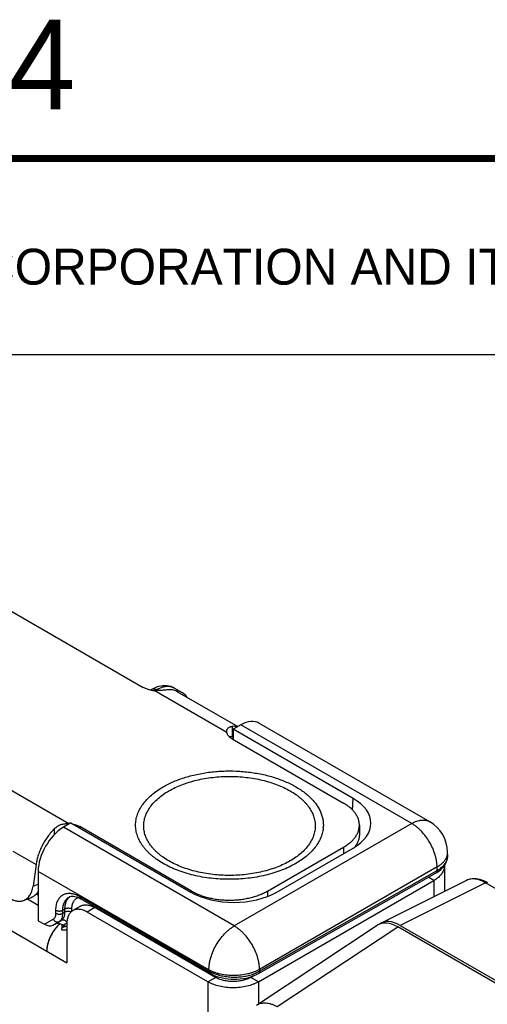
# Model space of a CAD drawing. Header units: inches. Extents: x 0 to 22, y 0 to 17.
# Tile 12 of 28: x 2.7 to 4, y 14.1 to 16.9. Entities that reach past the tile are written whole.
import ezdxf

# ---------------------------------------------------------------- set-up
doc = ezdxf.new("R2010")
doc.units = ezdxf.units.IN
doc.header["$LTSCALE"] = 1.21
doc.header["$MEASUREMENT"] = 0
doc.layers.get('0').update_dxf_attribs({"linetype": 'CONTINUOUS'})
for name, color, linetype in [('02___PRT_ALL_AXES', 7, 'CONTINUOUS'), ('03___PRT_ALL_CURVES', 7, 'CONTINUOUS'), ('FEATURES', 7, 'CONTINUOUS')]:
    doc.layers.add(name, color=color, linetype=linetype)
doc.styles.add('TEXTSTYLE_2', font='txt')

msp = doc.modelspace()

# ---------------------------------------------------------------- linework, layer by layer
at = {"color": 2, "linetype": 'CONTINUOUS'}
for p, q in [((0.4999, 16.5), (9.1249, 16.5)), ((0.4999, 15.9531), (9.1249, 15.9531))]:
    msp.add_line(p, q, dxfattribs=at)
at = {"color": 3, "linetype": 'CONTINUOUS'}
for p, q in [((1.4056, 15.0633), (2.8014, 14.2574)), ((3.8542, 14.5274), (3.8542, 14.4559)), ((3.336, 14.2043), (3.8249, 14.4866)), ((3.8249, 14.4866), (3.8249, 14.4413)), ((2.6916, 14.4351), (2.7217, 14.4177)), ((3.1945, 14.2043), (2.858, 14.3986)), ((2.7918, 14.3585), (2.7932, 14.361)), ((2.8014, 14.366), (2.8014, 14.2574)), ((2.7897, 14.3552), (2.7895, 14.3543)), ((2.7899, 14.3558), (2.7897, 14.3552)), ((2.7899, 14.3558), (2.7918, 14.3585)), ((2.7899, 14.3557), (2.7899, 14.3558)), ((2.7903, 14.3558), (2.7899, 14.3557)), ((2.7949, 14.3571), (2.7903, 14.3558)), ((2.8014, 14.3484), (2.796, 14.348)), ((3.1945, 14.2043), (3.1945, 11.6087)), ((3.336, 14.2043), (3.336, 14.1427))]:
    msp.add_line(p, q, dxfattribs=at)
at = {"color": 7, "linetype": 'CONTINUOUS'}
for p, q in [((3.0379, 15.019), (3.0354, 15.0175)), ((3.0395, 15.0199), (3.0379, 15.019)), ((3.0398, 15.0198), (3.0379, 15.019)), ((3.0455, 15.0229), (3.0395, 15.0199)), ((3.1239, 15.0101), (3.1005, 15.0231)), ((3.0511, 15.0178), (3.0483, 15.0162)), ((3.0541, 15.0162), (3.0511, 15.0178)), ((3.2867, 14.9206), (3.2654, 14.9085)), ((3.7632, 14.6455), (3.2867, 14.9206)), ((3.8132, 14.6505), (3.3372, 14.9253)), ((3.2621, 14.8818), (3.5732, 14.7022)), ((3.2654, 14.9085), (3.2649, 14.8801)), ((3.5994, 14.7156), (3.2654, 14.9085)), ((3.5984, 14.6827), (3.5994, 14.7156)), ((2.8128, 14.6472), (2.7918, 14.6348)), ((3.2682, 14.3597), (2.7918, 14.6348)), ((2.8128, 14.6472), (3.1468, 14.4543)), ((3.1489, 14.4572), (2.8378, 14.6368)), ((3.7632, 14.6455), (3.2682, 14.3597)), ((3.6171, 14.6409), (3.6171, 14.6148)), ((3.3611, 14.4572), (3.5732, 14.5797)), ((3.5732, 14.5797), (3.5732, 14.5617)), ((3.3872, 14.4543), (3.5994, 14.5768)), ((3.8634, 14.5553), (3.8632, 14.5654)), ((3.8339, 14.5245), (3.3389, 14.2387)), ((3.8341, 14.5145), (3.8339, 14.5245)), ((2.7217, 14.512), (2.7217, 14.3745)), ((3.1975, 14.2372), (2.7217, 14.512)), ((3.3361, 14.2271), (3.8311, 14.5079)), ((3.339, 14.2337), (3.8341, 14.5145)), ((3.8311, 14.5079), (3.8329, 14.5089)), ((3.8311, 14.5079), (3.8311, 14.5079)), ((3.8329, 14.5089), (3.8389, 14.5128)), ((3.9162, 14.4868), (3.678, 14.3679)), ((3.9689, 14.4802), (3.7311, 14.3614)), ((3.8249, 14.4866), (3.8093, 14.4955)), ((3.9693, 14.4829), (3.9639, 14.4855)), ((4.752, 14.028), (3.9689, 14.4802)), ((3.9738, 14.4805), (3.9693, 14.4829)), ((2.7171, 14.4494), (2.7217, 14.4467)), ((3.1489, 14.4572), (3.1489, 14.4532)), ((3.3611, 14.4572), (3.3611, 14.442)), ((2.8076, 14.4405), (2.8076, 14.4405)), ((2.8392, 14.4148), (2.8179, 14.4026)), ((2.8375, 14.442), (3.1976, 14.2341)), ((2.8404, 14.4357), (3.2004, 14.2278)), ((2.7712, 14.3951), (2.7712, 14.4037)), ((2.7905, 14.4036), (2.7962, 14.4068)), ((2.7905, 14.395), (2.7905, 14.4036)), ((2.7905, 14.395), (2.7962, 14.3981)), ((2.7962, 14.3981), (2.7962, 14.4068)), ((2.8127, 14.3993), (2.8095, 14.4001)), ((2.8156, 14.4009), (2.8156, 14.4067)), ((2.8792, 14.4109), (2.858, 14.3986)), ((3.2157, 14.2165), (2.8792, 14.4109)), ((2.7217, 14.3745), (2.7392, 14.3644)), ((2.7392, 14.3644), (2.7637, 14.3785)), ((2.7624, 14.3619), (2.7802, 14.3721)), ((2.7624, 14.3619), (2.7681, 14.3649)), ((2.7681, 14.3649), (2.7859, 14.3752)), ((2.7802, 14.3721), (2.7859, 14.3752)), ((2.7912, 14.3624), (2.8015, 14.3683)), ((2.7985, 14.3582), (2.7912, 14.3624)), ((3.3304, 14.1391), (3.6671, 14.3616)), ((3.7311, 14.3614), (4.5302, 13.9)), ((2.7894, 14.3556), (2.7896, 14.3543)), ((2.7958, 14.3573), (2.7949, 14.3571)), ((3.3876, 14.135), (3.724, 14.3573)), ((4.5231, 13.8959), (3.724, 14.3573)), ((3.1975, 14.2372), (3.1976, 14.2341)), ((3.1981, 14.2291), (3.1981, 14.2267)), ((3.3389, 14.2387), (3.339, 14.2337)), ((3.1945, 14.2043), (3.2157, 14.2165)), ((3.2963, 14.2136), (3.2963, 14.2089)), ((3.3147, 14.2165), (3.3213, 14.2203)), ((3.336, 14.2043), (3.3147, 14.2165))]:
    msp.add_line(p, q, dxfattribs=at)
at = {"color": 7, "linetype": 'CONTINUOUS', "const_width": 0.02}
msp.add_lwpolyline([(21.5, 16.5), (0.5, 16.5)], dxfattribs=at)
at = {"color": 7, "linetype": 'CONTINUOUS'}
for points in [[(3.1005, 15.0231), (3.0965, 15.0251), (3.0914, 15.0271), (3.0862, 15.0285), (3.0807, 15.0294), (3.0751, 15.0297), (3.0693, 15.0295), (3.0635, 15.0287), (3.0575, 15.0273), (3.0516, 15.0254), (3.0455, 15.0229)], [(3.8389, 14.5128), (3.8443, 14.5171), (3.849, 14.5216), (3.8531, 14.5263), (3.8566, 14.5313), (3.8593, 14.5365), (3.8614, 14.5419), (3.8627, 14.5474), (3.8633, 14.553), (3.8634, 14.5553)], [(3.9639, 14.4855), (3.9585, 14.4877), (3.9531, 14.4894), (3.9477, 14.4906), (3.9425, 14.4913), (3.9374, 14.4916), (3.9324, 14.4914), (3.9277, 14.4907), (3.9231, 14.4896), (3.9188, 14.4881), (3.9161, 14.4868)], [(2.8076, 14.4405), (2.8102, 14.4417), (2.8133, 14.4425), (2.8166, 14.4429)], [(2.8166, 14.4429), (2.8202, 14.4428), (2.8239, 14.4422), (2.8279, 14.4412), (2.8321, 14.4398)], [(2.8321, 14.4398), (2.8363, 14.4379), (2.8404, 14.4357)], [(3.2004, 14.2278), (3.2057, 14.225), (3.2126, 14.2218), (3.2199, 14.2191), (3.2274, 14.2167), (3.2353, 14.2148), (3.2433, 14.2132), (3.2515, 14.2121), (3.2598, 14.2115), (3.2682, 14.2112), (3.2765, 14.2114), (3.2848, 14.212), (3.293, 14.213), (3.3011, 14.2144), (3.3089, 14.2163), (3.3165, 14.2185), (3.3238, 14.2212), (3.3307, 14.2243), (3.3361, 14.2271)]]:
    msp.add_lwpolyline(points, dxfattribs=at)
for centre, radius, start, end in [((3.429, 14.6409), 0.0877, 355.8525, 356.9473), ((3.7632, 14.5639), 0.1, 0.8587, 59.9969), ((3.8302, 14.5649), 0.033, 348.7662, 356.1979), ((3.8309, 14.5649), 0.0323, 356.2258, 0.8538), ((3.8304, 14.5548), 0.033, 353.507, 355.5487), ((3.8306, 14.5548), 0.0327, 355.5481, 359.5005), ((3.8307, 14.5548), 0.0326, 359.5037, 0.8601), ((3.9326, 14.4539), 0.0368, 115.3153, 116.5395), ((2.7943, 14.3672), 0.0863, 59.9917, 61.345), ((2.8407, 14.4168), 0.0232, 107.1301, 107.7399), ((3.2468, 14.3198), 0.0988, 240.1305, 243.2314), ((3.2511, 14.3283), 0.1084, 243.206, 246.2087)]:
    msp.add_arc(centre, radius, start, end, dxfattribs=at)
at = {"color": 3, "linetype": 'CONTINUOUS'}
for centre, radius, start, end in [((3.821, 14.5274), 0.0332, 359.9901, 0.7289), ((2.847, 14.293), 0.0977, 131.6777, 136.6085), ((2.7377, 14.3586), 0.0508, 5.4342, 5.9622), ((2.7415, 14.3589), 0.047, 1.8831, 5.4853), ((2.7749, 14.3692), 0.02, 335.914, 336.4558), ((2.8263, 14.2383), 0.1228, 102.9699, 104.8306), ((2.8331, 14.2089), 0.153, 101.9553, 102.9712), ((2.8165, 14.2895), 0.071, 175.8517, 179.9282)]:
    msp.add_arc(centre, radius, start, end, dxfattribs=at)
at = {"color": 7, "linetype": 'CONTINUOUS'}
for centre, major_axis, ratio, start_param, end_param in [((3.0747, 14.923), (0.0493, 0.087), 0.572358, 5.973967, 6.584055), ((3.2867, 14.839), (0.0507, 0.0862), 0.582348, 0.00444, 0.789887), ((3.4791, 14.6462), (0.1701, 0), 0.577212, 5.497939, 7.068431), ((2.7918, 14.5532), (0.0494, 0.087), 0.572272, 0.781159, 2.351955), ((3.267, 14.5238), (0.17, 0), 0.577563, -2.356042, -0.78555), ((2.7488, 14.3699), (0.0166, -0.0046), 0.512341, -2.036162, -0.482819), ((2.7817, 14.3569), (0.0166, -0.0046), 0.512341, 7.388616, 8.941959), ((3.7241, 14.2674), (-0.0551, 0.0954), 0.576629, -0.784837, 0.034862), ((3.7312, 14.2715), (-0.0551, 0.0954), 0.576629, -0.784837, 0.064367)]:
    msp.add_ellipse(centre, major_axis=major_axis, ratio=ratio, start_param=start_param, end_param=end_param, dxfattribs=at)
for points, knots in [([(3.044, 15.0202), (3.0432, 15.0203), (3.0418, 15.0203), (3.0404, 15.02), (3.0398, 15.0198)], [0, 0, 0, 0, 0.513996, 1, 1, 1, 1]), ([(3.0511, 15.0178), (3.0499, 15.0185), (3.0476, 15.0195), (3.0452, 15.0201), (3.044, 15.0202)], [0, 0, 0, 0, 0.526193, 1, 1, 1, 1]), ([(3.1005, 15.0231), (3.0989, 15.024), (3.0954, 15.0256), (3.0898, 15.027), (3.0839, 15.0276), (3.0777, 15.0274), (3.0712, 15.0262), (3.0646, 15.0242), (3.0578, 15.0214), (3.0533, 15.0191), (3.0511, 15.0178)], [0, 0, 0, 0, 0.107477, 0.217246, 0.331101, 0.450508, 0.576582, 0.710067, 0.851284, 1, 1, 1, 1]), ([(3.0699, 14.7478), (3.0746, 14.7505), (3.0843, 14.7557), (3.0996, 14.7627), (3.1157, 14.769), (3.1326, 14.7746), (3.1502, 14.7795), (3.1683, 14.7836), (3.1869, 14.787), (3.2124, 14.7903), (3.2447, 14.7925), (3.2835, 14.7917), (3.3217, 14.7876), (3.3527, 14.7815), (3.3764, 14.775), (3.3933, 14.7694), (3.4095, 14.7631), (3.4248, 14.7561), (3.4392, 14.7485), (3.4525, 14.7403), (3.4648, 14.7315), (3.4759, 14.7222), (3.4858, 14.7125), (3.4944, 14.7024), (3.5016, 14.6919), (3.5075, 14.6811), (3.512, 14.6701), (3.5151, 14.6589), (3.5167, 14.6476), (3.5168, 14.64), (3.5166, 14.6363)], [0, 0, 0, 0, 0.030782, 0.062656, 0.095533, 0.12933, 0.163955, 0.199298, 0.23524, 0.271655, 0.345364, 0.419361, 0.492555, 0.56389, 0.598563, 0.632419, 0.665358, 0.697297, 0.728162, 0.757905, 0.786489, 0.813908, 0.840177, 0.865343, 0.889487, 0.91272, 0.935193, 0.957087, 0.978613, 1, 1, 1, 1]), ([(3.0859, 14.7364), (3.0916, 14.7397), (3.1035, 14.7459), (3.1223, 14.7539), (3.1424, 14.7608), (3.1636, 14.7666), (3.1857, 14.7711), (3.2084, 14.7744), (3.2316, 14.7764), (3.255, 14.7771), (3.2784, 14.7764), (3.3016, 14.7744), (3.3243, 14.7711), (3.3464, 14.7666), (3.3675, 14.7608), (3.3877, 14.7539), (3.4065, 14.7459), (3.4239, 14.7368), (3.4373, 14.7284), (3.447, 14.7211), (3.4538, 14.7156), (3.4601, 14.7099), (3.4659, 14.704), (3.4712, 14.6979), (3.4774, 14.6898), (3.484, 14.6792), (3.4889, 14.6681), (3.4916, 14.6591), (3.493, 14.6524), (3.4939, 14.6456), (3.4942, 14.6388), (3.4939, 14.632), (3.493, 14.6252), (3.4916, 14.6185), (3.4889, 14.6095), (3.484, 14.5983), (3.476, 14.5855), (3.4659, 14.5733), (3.4537, 14.5616), (3.4397, 14.5508), (3.4295, 14.5443), (3.4241, 14.5412)], [0, 0, 0, 0, 0.03253, 0.066532, 0.101848, 0.138316, 0.175733, 0.213878, 0.252517, 0.291405, 0.330292, 0.368929, 0.407074, 0.444491, 0.480962, 0.516285, 0.550291, 0.582837, 0.613826, 0.628723, 0.643216, 0.657309, 0.671008, 0.684326, 0.697279, 0.722169, 0.74593, 0.757492, 0.768898, 0.780197, 0.791443, 0.802688, 0.813988, 0.825394, 0.836958, 0.860719, 0.885611, 0.911869, 0.939646, 0.969026, 1, 1, 1, 1]), ([(3.4401, 14.5341), (3.4339, 14.5305), (3.4209, 14.5237), (3.4002, 14.5149), (3.3782, 14.5073), (3.355, 14.501), (3.3309, 14.496), (3.306, 14.4924), (3.2806, 14.4903), (3.255, 14.4896), (3.2294, 14.4903), (3.204, 14.4924), (3.1791, 14.496), (3.155, 14.501), (3.1318, 14.5073), (3.1098, 14.5149), (3.0891, 14.5237), (3.0701, 14.5336), (3.0555, 14.5429), (3.0448, 14.5508), (3.0374, 14.5568), (3.0305, 14.5631), (3.0242, 14.5696), (3.0184, 14.5762), (3.0115, 14.5851), (3.0043, 14.5966), (2.999, 14.6088), (2.996, 14.6187), (2.9944, 14.6261), (2.9935, 14.6335), (2.9932, 14.6409), (2.9935, 14.6484), (2.9944, 14.6558), (2.996, 14.6631), (2.999, 14.673), (3.0043, 14.6852), (3.0131, 14.6992), (3.0242, 14.7126), (3.0374, 14.7254), (3.0528, 14.7372), (3.064, 14.7444), (3.0699, 14.7478)], [0, 0, 0, 0, 0.03253, 0.066531, 0.101848, 0.138315, 0.175733, 0.213878, 0.252517, 0.291405, 0.330292, 0.368929, 0.407074, 0.444491, 0.480962, 0.516286, 0.550291, 0.582837, 0.613826, 0.628723, 0.643216, 0.657309, 0.671008, 0.684326, 0.697279, 0.72217, 0.74593, 0.757492, 0.768898, 0.780197, 0.791443, 0.802688, 0.813988, 0.825394, 0.836958, 0.860719, 0.885611, 0.911869, 0.939647, 0.969026, 1, 1, 1, 1]), ([(3.4241, 14.5412), (3.4184, 14.5379), (3.4065, 14.5317), (3.3877, 14.5237), (3.3676, 14.5167), (3.3464, 14.511), (3.3243, 14.5064), (3.3016, 14.5032), (3.2784, 14.5012), (3.255, 14.5005), (3.2316, 14.5012), (3.2084, 14.5032), (3.1857, 14.5064), (3.1636, 14.511), (3.1424, 14.5167), (3.1223, 14.5237), (3.1035, 14.5317), (3.0861, 14.5408), (3.0727, 14.5492), (3.063, 14.5564), (3.0562, 14.562), (3.0499, 14.5677), (3.0441, 14.5736), (3.0388, 14.5797), (3.0326, 14.5878), (3.026, 14.5984), (3.0211, 14.6095), (3.0184, 14.6185), (3.017, 14.6252), (3.0161, 14.632), (3.0158, 14.6388), (3.0161, 14.6456), (3.017, 14.6524), (3.0184, 14.6591), (3.0211, 14.6681), (3.026, 14.6792), (3.034, 14.6921), (3.0441, 14.7043), (3.0562, 14.7159), (3.0703, 14.7268), (3.0805, 14.7333), (3.0859, 14.7364)], [0, 0, 0, 0, 0.03253, 0.066532, 0.101848, 0.138316, 0.175733, 0.213879, 0.252517, 0.291405, 0.330292, 0.36893, 0.407074, 0.444491, 0.480962, 0.516286, 0.550291, 0.582837, 0.613826, 0.628723, 0.643216, 0.657309, 0.671008, 0.684326, 0.697279, 0.722169, 0.74593, 0.757492, 0.768898, 0.780197, 0.791443, 0.802688, 0.813988, 0.825394, 0.836957, 0.860719, 0.885611, 0.911869, 0.939646, 0.969026, 1, 1, 1, 1]), ([(3.6171, 14.6409), (3.6171, 14.6423), (3.617, 14.6452), (3.6165, 14.6494), (3.6156, 14.6537), (3.6139, 14.6593), (3.6108, 14.6663), (3.6058, 14.6743), (3.5994, 14.682), (3.5918, 14.6893), (3.583, 14.6961), (3.5766, 14.7002), (3.5732, 14.7022)], [0, 0, 0, 0, 0.053916, 0.108091, 0.162776, 0.218213, 0.332138, 0.451467, 0.577346, 0.71056, 0.851506, 1, 1, 1, 1]), ([(3.5165, 14.6346), (3.5163, 14.6324), (3.5158, 14.6279), (3.5146, 14.6212), (3.5128, 14.6146), (3.5098, 14.6058), (3.5046, 14.5949), (3.4994, 14.5867), (3.4965, 14.5827)], [0, 0, 0, 0, 0.119106, 0.239103, 0.360429, 0.483498, 0.736202, 1, 1, 1, 1]), ([(3.5732, 14.5797), (3.5766, 14.5816), (3.583, 14.5857), (3.5918, 14.5925), (3.5994, 14.5998), (3.6058, 14.6075), (3.6108, 14.6155), (3.6139, 14.6225), (3.6156, 14.6282), (3.6165, 14.6324), (3.617, 14.6366), (3.6171, 14.6395), (3.6171, 14.6409)], [0, 0, 0, 0, 0.148494, 0.28944, 0.422654, 0.548533, 0.667862, 0.781787, 0.837224, 0.891909, 0.946084, 1, 1, 1, 1]), ([(3.7632, 14.6455), (3.7655, 14.6468), (3.77, 14.6492), (3.7768, 14.652), (3.7825, 14.6536), (3.787, 14.6545), (3.7913, 14.6551), (3.7965, 14.6553), (3.8025, 14.6546), (3.8081, 14.653), (3.8116, 14.6514), (3.8132, 14.6505)], [0, 0, 0, 0, 0.148473, 0.289458, 0.422731, 0.486589, 0.548692, 0.668021, 0.78195, 0.891997, 1, 1, 1, 1]), ([(3.8339, 14.5245), (3.8339, 14.5272), (3.8336, 14.5328), (3.8324, 14.5412), (3.8307, 14.5499), (3.8274, 14.5617), (3.8218, 14.5766), (3.8131, 14.5937), (3.8025, 14.6097), (3.7924, 14.6218), (3.7837, 14.6304), (3.777, 14.6361), (3.7702, 14.6412), (3.7656, 14.6442), (3.7632, 14.6455)], [0, 0, 0, 0, 0.056175, 0.114858, 0.175725, 0.238463, 0.368187, 0.501072, 0.633808, 0.763096, 0.825519, 0.886015, 0.944281, 1, 1, 1, 1]), ([(3.6171, 14.6148), (3.6171, 14.6133), (3.617, 14.6103), (3.6164, 14.6058), (3.6154, 14.6013), (3.6134, 14.5953), (3.61, 14.5879), (3.6064, 14.5824), (3.6043, 14.5798)], [0, 0, 0, 0, 0.118815, 0.238271, 0.358989, 0.481562, 0.734196, 1, 1, 1, 1]), ([(3.4965, 14.5827), (3.4931, 14.578), (3.4875, 14.5713), (3.4792, 14.5629), (3.47, 14.5545), (3.4571, 14.5445), (3.4459, 14.5374), (3.4401, 14.5341)], [0, 0, 0, 0, 0.229672, 0.349449, 0.472637, 0.729411, 1, 1, 1, 1]), ([(3.8598, 14.5502), (3.8604, 14.5515), (3.8615, 14.5542), (3.8623, 14.5571), (3.8626, 14.5585)], [0, 0, 0, 0, 0.50693, 1, 1, 1, 1]), ([(3.8339, 14.5245), (3.8369, 14.5262), (3.8425, 14.5298), (3.8498, 14.536), (3.8557, 14.5428), (3.8586, 14.5477), (3.8598, 14.5502)], [0, 0, 0, 0, 0.278847, 0.538054, 0.777657, 1, 1, 1, 1]), ([(3.8341, 14.5145), (3.8361, 14.5156), (3.8401, 14.5181), (3.8472, 14.5234), (3.8532, 14.5293), (3.8578, 14.5359), (3.8605, 14.5408), (3.8623, 14.5459), (3.8629, 14.5494), (3.8631, 14.5511)], [0, 0, 0, 0, 0.147543, 0.287986, 0.547429, 0.667571, 0.782225, 0.892552, 1, 1, 1, 1]), ([(3.8341, 14.5145), (3.8341, 14.5137), (3.834, 14.5123), (3.8334, 14.5104), (3.8325, 14.5089), (3.8316, 14.5082), (3.8311, 14.5079)], [0, 0, 0, 0, 0.28965, 0.549809, 0.782892, 1, 1, 1, 1]), ([(3.9689, 14.4802), (3.9666, 14.4816), (3.962, 14.484), (3.9549, 14.487), (3.948, 14.4892), (3.9412, 14.4906), (3.9346, 14.4911), (3.9283, 14.4907), (3.9224, 14.4894), (3.9186, 14.488), (3.9169, 14.4872)], [0, 0, 0, 0, 0.147293, 0.287694, 0.420885, 0.54706, 0.66693, 0.781494, 0.892009, 1, 1, 1, 1]), ([(3.9689, 14.4802), (3.9693, 14.4804), (3.9702, 14.4808), (3.9715, 14.481), (3.9727, 14.4809), (3.9734, 14.4807), (3.9738, 14.4805)], [0, 0, 0, 0, 0.285979, 0.544242, 0.779023, 1, 1, 1, 1]), ([(2.7712, 14.4037), (2.7712, 14.4061), (2.7714, 14.4108), (2.7723, 14.4176), (2.7738, 14.4239), (2.7759, 14.4297), (2.7786, 14.4349), (2.7819, 14.4394), (2.7857, 14.4433), (2.7899, 14.4464), (2.7947, 14.4488), (2.7998, 14.4503), (2.8053, 14.4511), (2.811, 14.4511), (2.817, 14.4502), (2.8232, 14.4486), (2.8295, 14.4462), (2.8337, 14.4441), (2.8358, 14.443)], [0, 0, 0, 0, 0.074584, 0.145374, 0.212385, 0.275784, 0.335918, 0.393324, 0.448728, 0.503014, 0.557162, 0.612165, 0.668941, 0.728263, 0.790721, 0.856713, 0.926452, 1, 1, 1, 1]), ([(3.1489, 14.4572), (3.1525, 14.4551), (3.1599, 14.4513), (3.1718, 14.4462), (3.1844, 14.4419), (3.1977, 14.4382), (3.2115, 14.4354), (3.2258, 14.4333), (3.2403, 14.4321), (3.255, 14.4317), (3.2697, 14.4321), (3.2842, 14.4333), (3.2985, 14.4354), (3.3123, 14.4382), (3.3256, 14.4419), (3.3382, 14.4462), (3.3501, 14.4513), (3.3575, 14.4551), (3.3611, 14.4572)], [0, 0, 0, 0, 0.055812, 0.11418, 0.174792, 0.237354, 0.301548, 0.366993, 0.433284, 0.5, 0.566716, 0.633007, 0.698452, 0.762646, 0.825208, 0.88582, 0.944188, 1, 1, 1, 1]), ([(2.7905, 14.4036), (2.7905, 14.4057), (2.7907, 14.4099), (2.7915, 14.4158), (2.7929, 14.4214), (2.7948, 14.4264), (2.7973, 14.4309), (2.8002, 14.4348), (2.8037, 14.4381), (2.8063, 14.4398), (2.8076, 14.4405)], [0, 0, 0, 0, 0.148734, 0.289642, 0.422783, 0.548554, 0.66775, 0.781588, 0.891689, 1, 1, 1, 1]), ([(2.7962, 14.4068), (2.7962, 14.4105), (2.7968, 14.4176), (2.799, 14.4261), (2.8018, 14.4319), (2.8042, 14.4357), (2.807, 14.4391), (2.8092, 14.4409), (2.8103, 14.4418)], [0, 0, 0, 0, 0.287225, 0.546643, 0.666916, 0.781769, 0.892326, 1, 1, 1, 1]), ([(2.8156, 14.4067), (2.8156, 14.4086), (2.8157, 14.4125), (2.8166, 14.4181), (2.8181, 14.4231), (2.8202, 14.4276), (2.8228, 14.4316), (2.8259, 14.4348), (2.8296, 14.4373), (2.8323, 14.4385), (2.8336, 14.4389)], [0, 0, 0, 0, 0.150731, 0.292377, 0.425088, 0.549557, 0.667094, 0.779644, 0.889685, 1, 1, 1, 1]), ([(2.8375, 14.442), (2.8375, 14.4413), (2.8376, 14.44), (2.8382, 14.4382), (2.8391, 14.4367), (2.8399, 14.436), (2.8404, 14.4357)], [0, 0, 0, 0, 0.28916, 0.549039, 0.782328, 1, 1, 1, 1]), ([(2.8392, 14.4148), (2.8405, 14.4156), (2.8433, 14.4169), (2.8478, 14.4181), (2.8526, 14.4187), (2.8576, 14.4185), (2.8629, 14.4176), (2.8683, 14.416), (2.8738, 14.4138), (2.8774, 14.4119), (2.8792, 14.4109)], [0, 0, 0, 0, 0.108019, 0.218068, 0.33198, 0.451313, 0.577245, 0.710595, 0.851595, 1, 1, 1, 1]), ([(2.7637, 14.3785), (2.7643, 14.3789), (2.7655, 14.3797), (2.767, 14.3811), (2.7683, 14.3829), (2.7693, 14.3849), (2.7702, 14.3872), (2.771, 14.3906), (2.7712, 14.3933), (2.7712, 14.3951)], [0, 0, 0, 0, 0.107989, 0.218123, 0.332127, 0.451521, 0.577479, 0.710761, 1, 1, 1, 1]), ([(2.7712, 14.4037), (2.7719, 14.4033), (2.7733, 14.4027), (2.7757, 14.402), (2.7782, 14.4015), (2.7808, 14.4013), (2.7835, 14.4015), (2.786, 14.4019), (2.7884, 14.4026), (2.7899, 14.4033), (2.7905, 14.4036)], [0, 0, 0, 0, 0.113744, 0.23681, 0.366214, 0.498918, 0.631772, 0.761614, 0.885375, 1, 1, 1, 1]), ([(2.7712, 14.3951), (2.7719, 14.3947), (2.7733, 14.394), (2.7757, 14.3933), (2.7782, 14.3929), (2.7808, 14.3927), (2.7835, 14.3928), (2.786, 14.3933), (2.7884, 14.394), (2.7899, 14.3946), (2.7905, 14.395)], [0, 0, 0, 0, 0.113744, 0.23681, 0.366214, 0.498918, 0.631772, 0.761614, 0.885375, 1, 1, 1, 1]), ([(2.7802, 14.3721), (2.781, 14.3726), (2.7826, 14.3737), (2.7847, 14.3757), (2.7864, 14.3782), (2.7879, 14.3809), (2.7891, 14.3841), (2.7902, 14.3887), (2.7905, 14.3925), (2.7905, 14.395)], [0, 0, 0, 0, 0.107746, 0.217717, 0.331637, 0.451022, 0.577038, 0.710433, 1, 1, 1, 1]), ([(2.7859, 14.3752), (2.7867, 14.3757), (2.7883, 14.3768), (2.7904, 14.3789), (2.7922, 14.3813), (2.7937, 14.3841), (2.7948, 14.3872), (2.796, 14.3919), (2.7962, 14.3956), (2.7962, 14.3981)], [0, 0, 0, 0, 0.108276, 0.21853, 0.332586, 0.451997, 0.57791, 0.711067, 1, 1, 1, 1]), ([(2.8156, 14.4067), (2.8149, 14.407), (2.8135, 14.4077), (2.8111, 14.4084), (2.8086, 14.4089), (2.8059, 14.409), (2.8033, 14.4089), (2.8007, 14.4085), (2.7984, 14.4078), (2.7969, 14.4071), (2.7962, 14.4068)], [0, 0, 0, 0, 0.113744, 0.23681, 0.366214, 0.498918, 0.631772, 0.761614, 0.885375, 1, 1, 1, 1]), ([(2.8095, 14.4001), (2.8083, 14.4003), (2.8059, 14.4004), (2.8024, 14.4002), (2.7992, 14.3995), (2.7971, 14.3986), (2.7962, 14.3981)], [0, 0, 0, 0, 0.26035, 0.521096, 0.771223, 1, 1, 1, 1]), ([(2.7637, 14.3785), (2.7642, 14.3777), (2.7652, 14.3763), (2.7676, 14.3738), (2.7705, 14.3719), (2.7736, 14.371), (2.7759, 14.3709), (2.7782, 14.3712), (2.7795, 14.3718), (2.7802, 14.3721)], [0, 0, 0, 0, 0.136773, 0.272394, 0.531474, 0.654485, 0.77295, 0.887779, 1, 1, 1, 1]), ([(2.7962, 14.3749), (2.7954, 14.3753), (2.7936, 14.3761), (2.7909, 14.3765), (2.7883, 14.3763), (2.7866, 14.3757), (2.7859, 14.3752)], [0, 0, 0, 0, 0.265407, 0.519103, 0.762969, 1, 1, 1, 1]), ([(2.8014, 14.3703), (2.8007, 14.3713), (2.7991, 14.373), (2.7972, 14.3744), (2.7962, 14.3749)], [0, 0, 0, 0, 0.508202, 1, 1, 1, 1]), ([(3.1975, 14.2372), (3.1975, 14.24), (3.1978, 14.2456), (3.1988, 14.2541), (3.2005, 14.2628), (3.2037, 14.2748), (3.2092, 14.2898), (3.2179, 14.3071), (3.2286, 14.3234), (3.2388, 14.3356), (3.2476, 14.3444), (3.2543, 14.3502), (3.2611, 14.3553), (3.2659, 14.3584), (3.2682, 14.3597)], [0, 0, 0, 0, 0.055807, 0.11419, 0.174827, 0.237405, 0.367007, 0.499992, 0.632978, 0.762582, 0.825162, 0.885803, 0.94419, 1, 1, 1, 1]), ([(3.3389, 14.2387), (3.3389, 14.2414), (3.3386, 14.247), (3.3375, 14.2554), (3.3357, 14.2641), (3.3324, 14.276), (3.3269, 14.2908), (3.3181, 14.3079), (3.3075, 14.3239), (3.2974, 14.336), (3.2887, 14.3446), (3.282, 14.3503), (3.2752, 14.3554), (3.2706, 14.3584), (3.2682, 14.3597)], [0, 0, 0, 0, 0.056175, 0.114858, 0.175725, 0.238463, 0.368187, 0.501072, 0.633808, 0.763096, 0.825519, 0.886015, 0.944281, 1, 1, 1, 1]), ([(3.3389, 14.2387), (3.3366, 14.2373), (3.3316, 14.2347), (3.3237, 14.2313), (3.3153, 14.2284), (3.3033, 14.2251), (3.2876, 14.2223), (3.2682, 14.221), (3.2489, 14.2219), (3.2331, 14.2244), (3.2212, 14.2274), (3.2127, 14.2302), (3.2049, 14.2334), (3.1999, 14.2359), (3.1975, 14.2372)], [0, 0, 0, 0, 0.055903, 0.114419, 0.17521, 0.237953, 0.367874, 0.501094, 0.634162, 0.763638, 0.82606, 0.886473, 0.944561, 1, 1, 1, 1]), ([(3.1976, 14.2341), (3.1976, 14.2334), (3.1977, 14.2321), (3.1982, 14.2303), (3.1991, 14.2288), (3.2, 14.2281), (3.2004, 14.2278)], [0, 0, 0, 0, 0.289154, 0.549035, 0.782329, 1, 1, 1, 1]), ([(3.2074, 14.2292), (3.2119, 14.2272), (3.2213, 14.2237), (3.2362, 14.22), (3.252, 14.2177), (3.2682, 14.2169), (3.2844, 14.2176), (3.3002, 14.2198), (3.3151, 14.2234), (3.3246, 14.2268), (3.3291, 14.2287)], [0, 0, 0, 0, 0.117354, 0.24118, 0.369529, 0.500189, 0.630824, 0.759098, 0.882805, 1, 1, 1, 1]), ([(3.3291, 14.2287), (3.3299, 14.2291), (3.3333, 14.2306), (3.3366, 14.2323), (3.339, 14.2337)], [0, 0, 0, 0, 0.255887, 1, 1, 1, 1]), ([(3.339, 14.2337), (3.339, 14.233), (3.3389, 14.2316), (3.3384, 14.2297), (3.3374, 14.2281), (3.3365, 14.2274), (3.3361, 14.2271)], [0, 0, 0, 0, 0.289638, 0.5498, 0.782893, 1, 1, 1, 1]), ([(3.3147, 14.2165), (3.3131, 14.2156), (3.3096, 14.2138), (3.3021, 14.2106), (3.2919, 14.2074), (3.2788, 14.2052), (3.2652, 14.2044), (3.2517, 14.2052), (3.2386, 14.2074), (3.2284, 14.2106), (3.2209, 14.2138), (3.2174, 14.2156), (3.2157, 14.2165)], [0, 0, 0, 0, 0.055746, 0.114139, 0.237398, 0.367003, 0.5, 0.632997, 0.762602, 0.885861, 0.944254, 1, 1, 1, 1]), ([(3.3305, 14.1391), (3.3323, 14.1403), (3.3362, 14.1424), (3.3425, 14.1445), (3.3493, 14.1455), (3.3565, 14.1454), (3.3641, 14.1444), (3.3718, 14.1422), (3.3798, 14.1391), (3.385, 14.1364), (3.3876, 14.135)], [0, 0, 0, 0, 0.108052, 0.217776, 0.331244, 0.450214, 0.575956, 0.709267, 0.850629, 1, 1, 1, 1])]:
    msp.add_open_spline(points, degree=3, knots=knots, dxfattribs=at)
at = {"color": 3, "linetype": 'CONTINUOUS'}
for points, knots in [([(3.8542, 14.5274), (3.8542, 14.5255), (3.8538, 14.5217), (3.8524, 14.516), (3.85, 14.5105), (3.8466, 14.5051), (3.8424, 14.5), (3.8373, 14.4951), (3.8314, 14.4906), (3.8271, 14.4879), (3.8249, 14.4866)], [0, 0, 0, 0, 0.108025, 0.218075, 0.331988, 0.451323, 0.57726, 0.71062, 0.851615, 1, 1, 1, 1]), ([(2.8179, 14.4026), (2.8166, 14.4018), (2.8141, 14.4001), (2.8108, 14.3968), (2.8079, 14.3929), (2.8055, 14.3884), (2.8037, 14.3834), (2.8024, 14.378), (2.8016, 14.3721), (2.8014, 14.368), (2.8014, 14.366)], [0, 0, 0, 0, 0.108022, 0.218073, 0.331987, 0.451321, 0.577252, 0.710601, 0.851598, 1, 1, 1, 1]), ([(2.858, 14.3986), (2.8561, 14.3996), (2.8525, 14.4015), (2.8471, 14.4038), (2.8417, 14.4054), (2.8364, 14.4062), (2.8314, 14.4064), (2.8266, 14.4059), (2.822, 14.4046), (2.8193, 14.4033), (2.8179, 14.4026)], [0, 0, 0, 0, 0.148405, 0.289405, 0.422755, 0.548687, 0.66802, 0.781932, 0.891981, 1, 1, 1, 1]), ([(2.7761, 14.3601), (2.774, 14.3578), (2.7699, 14.3531), (2.7625, 14.343), (2.7562, 14.3319), (2.7514, 14.3204), (2.7477, 14.3091), (2.7461, 14.3004), (2.7457, 14.2947)], [0, 0, 0, 0, 0.125609, 0.254138, 0.513665, 0.641633, 0.766256, 1, 1, 1, 1]), ([(2.7821, 14.3659), (2.7815, 14.3653), (2.7789, 14.363), (2.7765, 14.3605), (2.7747, 14.3586)], [0, 0, 0, 0, 0.245609, 1, 1, 1, 1]), ([(2.7881, 14.3535), (2.7883, 14.3545), (2.7885, 14.3568), (2.7885, 14.3592), (2.7885, 14.3605)], [0, 0, 0, 0, 0.439209, 1, 1, 1, 1]), ([(2.7747, 14.3586), (2.7703, 14.3538), (2.7623, 14.3432), (2.7545, 14.3285), (2.7499, 14.3162), (2.7474, 14.3072), (2.7459, 14.2983), (2.7455, 14.2924), (2.7455, 14.2896)], [0, 0, 0, 0, 0.257855, 0.519497, 0.647411, 0.771045, 0.88896, 1, 1, 1, 1]), ([(2.796, 14.348), (2.795, 14.3479), (2.7936, 14.3478), (2.7918, 14.3478), (2.7908, 14.3478), (2.7899, 14.3478), (2.7892, 14.3479), (2.7887, 14.348), (2.7883, 14.3483), (2.788, 14.3486), (2.7878, 14.349), (2.7877, 14.3495), (2.7877, 14.3501), (2.7878, 14.3508), (2.7879, 14.3519), (2.7881, 14.3528), (2.7881, 14.3535)], [0, 0, 0, 0, 0.233306, 0.32545, 0.402826, 0.466745, 0.518752, 0.56084, 0.595805, 0.627489, 0.660207, 0.69744, 0.741313, 0.79297, 0.853044, 1, 1, 1, 1]), ([(3.336, 14.2043), (3.3336, 14.2029), (3.3286, 14.2003), (3.3179, 14.1958), (3.3033, 14.1913), (3.2846, 14.1881), (3.2652, 14.187), (3.2459, 14.1881), (3.2272, 14.1913), (3.2126, 14.1958), (3.2019, 14.2003), (3.1969, 14.2029), (3.1945, 14.2043)], [0, 0, 0, 0, 0.055792, 0.114189, 0.23739, 0.366994, 0.5, 0.633006, 0.76261, 0.885811, 0.944208, 1, 1, 1, 1])]:
    msp.add_open_spline(points, degree=3, knots=knots, dxfattribs=at)
at = {"layer": '02___PRT_ALL_AXES', "color": 7, "linetype": 'CONTINUOUS'}
for p, q in [((3.108, 15.0139), (3.2781, 14.9157)), ((2.6508, 14.5684), (2.7157, 14.5309))]:
    msp.add_line(p, q, dxfattribs=at)
at = {"layer": '03___PRT_ALL_CURVES', "color": 40, "linetype": 'CONTINUOUS'}
for p, q in [((2.7821, 14.3659), (2.7765, 14.3605)), ((2.8014, 14.3586), (2.8014, 14.2574)), ((2.7457, 14.2951), (2.7455, 14.2896))]:
    msp.add_line(p, q, dxfattribs=at)
msp.add_open_spline([(2.7765, 14.3605), (2.7755, 14.3594), (2.774, 14.3576), (2.7723, 14.3556), (2.7713, 14.3544), (2.7705, 14.3535), (2.7698, 14.3527), (2.7692, 14.352), (2.7689, 14.3516), (2.7687, 14.3514), (2.7686, 14.3512), (2.7685, 14.3511), (2.7683, 14.3508), (2.768, 14.3504), (2.7675, 14.3497), (2.767, 14.3489), (2.7661, 14.3476), (2.765, 14.346), (2.7639, 14.3444), (2.763, 14.3431), (2.7624, 14.3422), (2.762, 14.3416), (2.7617, 14.3412), (2.7615, 14.3409), (2.7614, 14.3407), (2.7613, 14.3406), (2.7612, 14.3403), (2.7609, 14.3398), (2.7605, 14.339), (2.7599, 14.338), (2.7594, 14.3369), (2.7586, 14.3355), (2.7579, 14.3342), (2.7571, 14.3328), (2.7566, 14.3319), (2.7563, 14.3312), (2.756, 14.3307), (2.7557, 14.3302), (2.7556, 14.3299), (2.7555, 14.3298), (2.7554, 14.3296), (2.7554, 14.3295), (2.7553, 14.3293), (2.7552, 14.329), (2.755, 14.3285), (2.7548, 14.328), (2.7545, 14.3273), (2.7541, 14.3264), (2.7535, 14.3249), (2.7529, 14.3235), (2.7523, 14.322), (2.7519, 14.321), (2.7514, 14.3199), (2.7511, 14.3191), (2.7509, 14.3185), (2.7508, 14.3183), (2.7507, 14.3181), (2.7507, 14.3179), (2.7506, 14.3176), (2.7505, 14.3172), (2.7502, 14.3164), (2.75, 14.3155), (2.7496, 14.314), (2.7491, 14.3122), (2.7485, 14.3104), (2.7481, 14.3089), (2.7479, 14.308), (2.7477, 14.3072), (2.7475, 14.3068), (2.7474, 14.3065), (2.7474, 14.3063), (2.7474, 14.3061), (2.7473, 14.3059), (2.7473, 14.3055), (2.7472, 14.3051), (2.7471, 14.3044), (2.747, 14.3035), (2.7468, 14.3025), (2.7466, 14.3011), (2.7463, 14.2986), (2.7459, 14.2965), (2.7457, 14.2951)], degree=3, knots=[0, 0, 0, 0, 0.0625, 0.09375, 0.109375, 0.125, 0.140625, 0.15625, 0.160156, 0.164062, 0.166016, 0.167969, 0.171875, 0.179688, 0.1875, 0.203125, 0.21875, 0.25, 0.28125, 0.296875, 0.3125, 0.320312, 0.328125, 0.332031, 0.333984, 0.335938, 0.339844, 0.34375, 0.359375, 0.375, 0.390625, 0.40625, 0.4375, 0.453125, 0.46875, 0.476562, 0.484375, 0.492188, 0.496094, 0.498047, 0.5, 0.501953, 0.503906, 0.507812, 0.515625, 0.523438, 0.53125, 0.546875, 0.5625, 0.59375, 0.609375, 0.625, 0.640625, 0.65625, 0.660156, 0.664062, 0.666016, 0.667969, 0.671875, 0.679688, 0.6875, 0.703125, 0.71875, 0.75, 0.78125, 0.796875, 0.8125, 0.820312, 0.828125, 0.832031, 0.833984, 0.835938, 0.839844, 0.84375, 0.851562, 0.859375, 0.875, 0.890625, 0.90625, 0.9375, 1, 1, 1, 1], dxfattribs=at)
at = {"layer": 'FEATURES', "color": 7, "linetype": 'CONTINUOUS'}
for p, q in [((2.5613, 15.2864), (3.0146, 15.0247)), ((3.2476, 14.8994), (3.0451, 15.0164)), ((3.2621, 14.9163), (3.2621, 14.8867)), ((3.2476, 14.8994), (3.2474, 14.9022)), ((2.6047, 14.7621), (2.8072, 14.6451)), ((2.8378, 14.6327), (2.8378, 14.6368)), ((2.7671, 14.615), (2.7671, 14.6313)), ((2.7157, 14.5309), (2.7072, 14.4705)), ((2.7072, 14.4705), (2.7217, 14.4759)), ((2.6804, 14.4309), (2.7027, 14.4392))]:
    msp.add_line(p, q, dxfattribs=at)
for centre, radius, start, end in [((3.0496, 15.0984), 0.0821, 259.0297, 264.2373), ((3.0498, 15.1011), 0.0849, 264.2261, 266.821), ((3.2569, 14.8631), 0.0241, 70.4133, 77.7127), ((2.8025, 14.5603), 0.085, 85.5511, 86.8206)]:
    msp.add_arc(centre, radius, start, end, dxfattribs=at)
for points, knots in [([(3.0339, 15.0178), (3.0321, 15.0181), (3.0286, 15.0189), (3.0236, 15.0205), (3.0189, 15.0224), (3.016, 15.0239), (3.0146, 15.0247)], [0, 0, 0, 0, 0.26486, 0.520953, 0.766626, 1, 1, 1, 1]), ([(3.108, 15.0139), (3.1064, 15.0148), (3.1029, 15.0164), (3.0974, 15.018), (3.0914, 15.0187), (3.0873, 15.0186), (3.0853, 15.0184)], [0, 0, 0, 0, 0.239435, 0.483375, 0.735906, 1, 1, 1, 1]), ([(3.0853, 15.0184), (3.084, 15.0182), (3.0812, 15.018), (3.0752, 15.0174), (3.0669, 15.0166), (3.0563, 15.0161), (3.0489, 15.0162), (3.0451, 15.0164)], [0, 0, 0, 0, 0.097515, 0.206021, 0.450837, 0.720753, 1, 1, 1, 1]), ([(3.2474, 14.9022), (3.2474, 14.9031), (3.2476, 14.9049), (3.2483, 14.9075), (3.2496, 14.9099), (3.2513, 14.9119), (3.2535, 14.9136), (3.2561, 14.915), (3.2589, 14.9159), (3.261, 14.9162), (3.2621, 14.9163)], [0, 0, 0, 0, 0.122351, 0.241137, 0.358352, 0.476341, 0.597552, 0.724196, 0.85799, 1, 1, 1, 1]), ([(3.277, 14.9151), (3.2758, 14.9154), (3.2734, 14.916), (3.2685, 14.9166), (3.2646, 14.9165), (3.2621, 14.9163)], [0, 0, 0, 0, 0.240712, 0.486976, 1, 1, 1, 1]), ([(3.2621, 14.8818), (3.2611, 14.8824), (3.2592, 14.8836), (3.2565, 14.8855), (3.2542, 14.8876), (3.2522, 14.8898), (3.2505, 14.8921), (3.2492, 14.8945), (3.2482, 14.8969), (3.2478, 14.8986), (3.2476, 14.8994)], [0, 0, 0, 0, 0.14614, 0.28588, 0.418982, 0.545545, 0.666095, 0.781389, 0.89234, 1, 1, 1, 1]), ([(3.2621, 14.8867), (3.2609, 14.8869), (3.2586, 14.8872), (3.2563, 14.887), (3.2552, 14.8867)], [0, 0, 0, 0, 0.520908, 1, 1, 1, 1]), ([(2.7671, 14.6313), (2.7683, 14.6325), (2.771, 14.6349), (2.7754, 14.6379), (2.7801, 14.6405), (2.7852, 14.6425), (2.7906, 14.644), (2.7979, 14.6452), (2.8035, 14.6454), (2.8072, 14.6451)], [0, 0, 0, 0, 0.120685, 0.242599, 0.365938, 0.490772, 0.616999, 0.744333, 1, 1, 1, 1]), ([(2.8189, 14.6437), (2.8206, 14.6433), (2.824, 14.6425), (2.829, 14.641), (2.8336, 14.6391), (2.8364, 14.6376), (2.8378, 14.6368)], [0, 0, 0, 0, 0.2647, 0.520699, 0.766403, 1, 1, 1, 1]), ([(2.7671, 14.6313), (2.7638, 14.628), (2.7573, 14.6209), (2.7484, 14.6095), (2.7402, 14.5973), (2.733, 14.5844), (2.7269, 14.5712), (2.7218, 14.5577), (2.718, 14.5443), (2.7163, 14.5353), (2.7157, 14.5309)], [0, 0, 0, 0, 0.123224, 0.249884, 0.378425, 0.507467, 0.635534, 0.76118, 0.883125, 1, 1, 1, 1]), ([(2.6804, 14.4309), (2.6822, 14.4316), (2.6856, 14.4332), (2.6903, 14.4364), (2.6945, 14.4405), (2.6976, 14.4444), (2.6998, 14.4479), (2.7018, 14.4517), (2.704, 14.4569), (2.706, 14.4635), (2.7069, 14.4681), (2.7072, 14.4705)], [0, 0, 0, 0, 0.111253, 0.224168, 0.340257, 0.460764, 0.523008, 0.586666, 0.718374, 0.856202, 1, 1, 1, 1]), ([(2.7217, 14.4557), (2.7205, 14.4538), (2.718, 14.4501), (2.7142, 14.4462), (2.7109, 14.4436), (2.7083, 14.4419), (2.7056, 14.4404), (2.7037, 14.4396), (2.7027, 14.4392)], [0, 0, 0, 0, 0.263408, 0.515642, 0.638596, 0.759967, 0.880257, 1, 1, 1, 1]), ([(2.645, 14.4355), (2.6464, 14.4347), (2.6494, 14.4331), (2.654, 14.4312), (2.6586, 14.4299), (2.6632, 14.429), (2.6677, 14.4287), (2.6721, 14.4288), (2.6763, 14.4296), (2.6791, 14.4304), (2.6804, 14.4309)], [0, 0, 0, 0, 0.138668, 0.272607, 0.401955, 0.527146, 0.648759, 0.76751, 0.884267, 1, 1, 1, 1])]:
    msp.add_open_spline(points, degree=3, knots=knots, dxfattribs=at)

# ---------------------------------------------------------------- texts
at = {"color": 2, "linetype": 'CONTINUOUS', "attachment_point": 1, "line_spacing_factor": 0.9, "style": 'TEXTSTYLE_2'}
for s, insert, char_height, width in [('4', (2.64, 16.8869), 0.25, 0.25), ('NATIONAL INSTRUMENTS CORPORATION AND ITS LICENSORS.  ALL RIGHTS RESERVED.', (0.851, 16.2482), 0.1, 7.3)]:
    msp.add_mtext(s, dxfattribs=dict(at, insert=insert, char_height=char_height, width=width))

doc.saveas('drawing.dxf')
